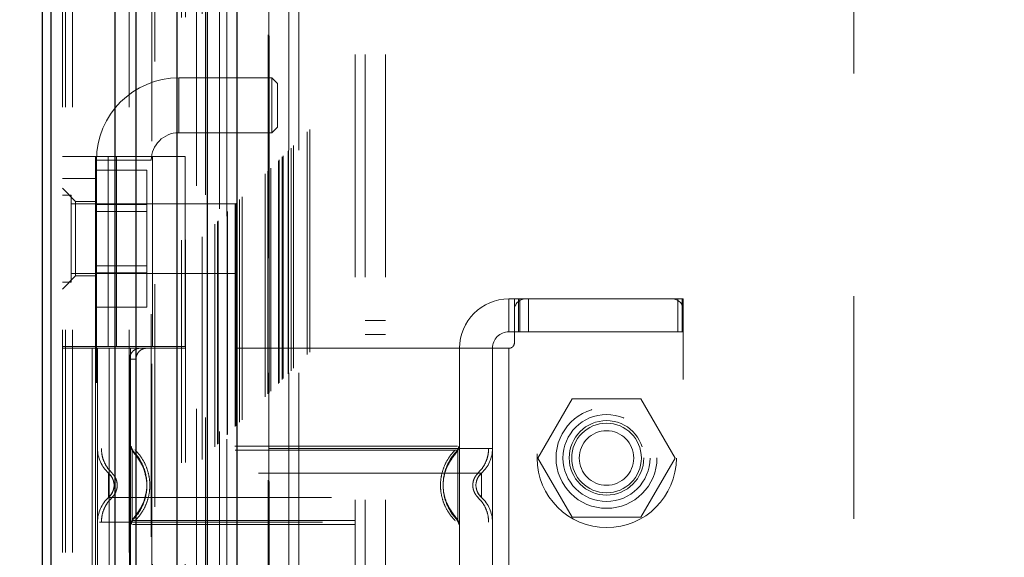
# Model space of a CAD drawing. Header units: inches. Extents: x 0.2 to 10.8, y 0.2 to 8.2.
# Tile 30 of 58: x 3.311 to 3.753, y 4.423 to 4.665. Entities that reach past the tile are written whole.
import ezdxf

# ---------------------------------------------------------------- set-up
doc = ezdxf.new("R2010")
doc.units = ezdxf.units.IN
doc.header["$MEASUREMENT"] = 0
doc.linetypes.add('HIDDEN', pattern=[0.07500000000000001, 0.05, -0.025])
doc.layers.add('DIMENSIONS', color=140, linetype='Continuous')
doc.styles.add('SLDTEXTSTYLE0', font='TXT', dxfattribs={"width": 0.7})
doc.dimstyles.new('SLDDIMSTYLE0', dxfattribs={"dimtxt": 0.0849609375, "dimasz": 0.13, "dimexe": 0, "dimexo": 0.0625, "dimgap": 0.021240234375, "dimtad": 0, "dimtih": 1, "dimtoh": 1, "dimlfac": 8, "dimrnd": 1e-09, "dimzin": 12, "dimdsep": 46, "dimtxsty": 'SLDTEXTSTYLE0', "dimsah": 1, "dimcen": 0.09, "dimadec": 0, "dimazin": 3, "dimtfac": 1, "dimtofl": 0, "dimtmove": 0, "dimatfit": 3, "dimfxl": 0, "dimfrac": 2, "dimtolj": 1, "dimtzin": 12, "dimarcsym": 0})

# ---------------------------------------------------------------- blocks, each defined once
blk = doc.blocks.new('_D_1')
at = {"layer": 'DIMENSIONS'}
for p, q in [((3.702812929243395, 4.795142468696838), (2.951442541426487, 4.795142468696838)), ((3.076442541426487, 4.795142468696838), (3.076442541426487, 4.419075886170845)), ((2.914868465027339, 4.26502494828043), (2.886338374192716, 4.26502494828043)), ((2.886338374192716, 4.26502494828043), (2.886338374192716, 4.129994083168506)), ((3.238016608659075, 4.26502494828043), (3.266546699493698, 4.26502494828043)), ((3.266546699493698, 4.26502494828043), (3.266546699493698, 4.129994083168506)), ((2.886338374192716, 4.129994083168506), (2.914868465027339, 4.129994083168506)), ((3.266546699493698, 4.129994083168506), (3.238016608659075, 4.129994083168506)), ((3.076442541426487, 3.559600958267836), (3.076442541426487, 4.110974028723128)), ((3.702729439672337, 3.559600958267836), (2.951442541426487, 3.559600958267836))]:
    blk.add_line(p, q, dxfattribs=at)
for points in [[(3.076442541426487, 4.795142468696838), (3.056442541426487, 4.665142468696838), (3.096442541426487, 4.665142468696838)], [(3.076442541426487, 3.559600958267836), (3.096442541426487, 3.689600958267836), (3.056442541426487, 3.689600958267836)]]:
    blk.add_solid(points, dxfattribs=at)
at = {"layer": 'DIMENSIONS', "char_height": 0.08333333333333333, "attachment_point": 1, "style": 'SLDTEXTSTYLE0'}
for s, insert in [('9.88', (2.950207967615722, 4.391467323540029)), ('251.1', (2.914868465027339, 4.23741639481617))]:
    blk.add_mtext(s, dxfattribs=dict(at, insert=insert))

msp = doc.modelspace()

# ---------------------------------------------------------------- linework, layer by layer
at = {"color": 7, "linetype": 'HIDDEN', "lineweight": 18}
for p, q in [((3.334739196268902, 3.225509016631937), (3.334739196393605, 5.587281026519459)), ((3.330239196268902, 3.225509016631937), (3.330239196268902, 5.143230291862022)), ((3.331557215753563, 3.225509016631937), (3.331557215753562, 5.142482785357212)), ((3.334739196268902, 3.225509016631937), (3.334739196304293, 5.140985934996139)), ((3.360171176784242, 3.225509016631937), (3.360171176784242, 5.129022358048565)), ((3.363353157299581, 3.225509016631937), (3.363353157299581, 5.128634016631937)), ((3.37028621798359, 5.110150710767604), (3.370286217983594, 3.244588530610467)), ((3.37167206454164, 3.245960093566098), (3.371672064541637, 5.108783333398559)), ((3.390426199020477, 5.090077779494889), (3.390426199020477, 3.264665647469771)), ((3.383676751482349, 3.265704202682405), (3.383676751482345, 5.089039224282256)), ((3.385376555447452, 3.265864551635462), (3.385376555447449, 5.0888788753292)), ((3.392979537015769, 3.267267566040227), (3.392979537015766, 5.08747586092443)), ((3.394337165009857, 5.086117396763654), (3.394337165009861, 3.268622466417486)), ((3.398604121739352, 3.27289215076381), (3.398604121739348, 5.081851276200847)), ((3.399825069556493, 3.27411309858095), (3.399825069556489, 5.080630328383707)), ((3.400049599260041, 3.274337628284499), (3.400049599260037, 5.080405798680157)), ((3.400660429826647, 5.079808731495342), (3.400660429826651, 3.27495231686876)), ((3.404052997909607, 5.076450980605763), (3.404052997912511, 3.2782924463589)), ((3.404099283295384, 3.278384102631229), (3.404099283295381, 5.07636158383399)), ((3.404300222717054, 3.278588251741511), (3.40430022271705, 5.076155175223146)), ((3.40777868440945, 3.282066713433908), (3.407778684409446, 5.072676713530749)), ((3.408124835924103, 3.28240331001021), (3.408124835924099, 5.072328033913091)), ((3.408484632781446, 5.072033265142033), (3.408484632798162, 3.282710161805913)), ((3.409732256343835, 3.284020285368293), (3.409732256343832, 5.070723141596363)), ((3.410828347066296, 3.285116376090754), (3.410828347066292, 5.069627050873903)), ((3.421154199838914, 3.295442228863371), (3.42115419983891, 5.059301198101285)), ((3.422404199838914, 3.296692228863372), (3.422404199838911, 5.058051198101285)), ((3.42249485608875, 5.057936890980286), (3.422494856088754, 3.296798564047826)), ((3.422723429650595, 5.057709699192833), (3.422723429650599, 3.297038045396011)), ((3.42302919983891, 5.057426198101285), (3.423029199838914, 3.297317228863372)), ((3.423029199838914, 3.297317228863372), (3.42302919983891, 5.057426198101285)), ((3.423654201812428, 3.297942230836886), (3.423654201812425, 5.056801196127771)), ((3.423725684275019, 3.297987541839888), (3.423725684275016, 5.056737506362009)), ((3.427091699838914, 3.301379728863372), (3.42709169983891, 5.053363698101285)), ((3.427091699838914, 3.301379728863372), (3.42709169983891, 5.053363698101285)), ((3.427453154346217, 3.301741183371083), (3.427453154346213, 5.053002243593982)), ((3.428846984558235, 3.303135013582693), (3.428846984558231, 5.051608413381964)), ((3.429279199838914, 3.303567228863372), (3.42927919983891, 5.051176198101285)), ((3.431493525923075, 3.305758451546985), (3.431493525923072, 5.048987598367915)), ((3.431702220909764, 3.305948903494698), (3.431702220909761, 5.048772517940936)), ((3.432773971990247, 3.307062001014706), (3.432773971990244, 5.047681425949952)), ((3.433933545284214, 3.308221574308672), (3.433933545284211, 5.046521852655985)), ((3.440069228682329, 3.314357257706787), (3.440069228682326, 5.04038616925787)), ((3.441161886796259, 3.315454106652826), (3.441161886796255, 5.039320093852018)), ((3.461614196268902, 3.349134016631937), (3.461614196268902, 5.005509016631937)), ((3.461614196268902, 3.349134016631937), (3.461614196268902, 5.005509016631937)), ((3.466114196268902, 3.349134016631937), (3.466114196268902, 5.005509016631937)), ((3.475114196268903, 3.349134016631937), (3.475114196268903, 5.005509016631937)), ((3.422812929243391, 3.406184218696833), (3.422812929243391, 4.948559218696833)), ((3.43181292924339, 3.406184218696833), (3.43181292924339, 4.948559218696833)), ((3.436312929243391, 3.406184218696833), (3.436312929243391, 4.948559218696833)), ((3.436312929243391, 3.406184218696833), (3.436312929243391, 4.948559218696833)), ((3.68531292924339, 3.640559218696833), (3.68531292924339, 4.714184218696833)), ((3.382404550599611, 4.613968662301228), (3.382404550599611, 4.638574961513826)), ((3.424235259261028, 4.638574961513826), (3.382404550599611, 4.638574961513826)), ((3.424235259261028, 4.638574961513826), (3.424235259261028, 4.613968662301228)), ((3.426695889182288, 4.636114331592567), (3.424235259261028, 4.638574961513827)), ((3.426695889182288, 4.636114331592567), (3.426695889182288, 4.616429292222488)), ((3.382404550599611, 4.613968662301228), (3.424235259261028, 4.613968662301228)), ((3.424235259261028, 4.613968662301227), (3.426695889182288, 4.616429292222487)), ((3.330239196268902, 4.603319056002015), (3.385357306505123, 4.603319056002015)), ((3.345002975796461, 4.517935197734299), (3.345002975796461, 4.603319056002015)), ((3.350665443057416, 4.517935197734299), (3.350665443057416, 4.603319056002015)), ((3.354486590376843, 4.603319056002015), (3.354486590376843, 4.517935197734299)), ((3.370593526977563, 4.517935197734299), (3.370593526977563, 4.603319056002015)), ((3.385357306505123, 4.517935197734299), (3.385357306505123, 4.603319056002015)), ((3.345495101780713, 4.601665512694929), (3.370101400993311, 4.601665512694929)), ((3.345495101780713, 4.601665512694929), (3.345495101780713, 4.232571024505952)), ((3.370101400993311, 4.232571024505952), (3.370101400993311, 4.601665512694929)), ((3.345002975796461, 4.597127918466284), (3.368127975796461, 4.597127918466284)), ((3.368127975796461, 4.58175596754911), (3.368127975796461, 4.597127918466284)), ((3.330239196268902, 4.593476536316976), (3.345002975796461, 4.593476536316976)), ((3.336144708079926, 4.583141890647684), (3.330239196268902, 4.589047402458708)), ((3.334145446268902, 4.585915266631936), (3.330239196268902, 4.585915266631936)), ((3.334145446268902, 4.546852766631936), (3.334145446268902, 4.585915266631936)), ((3.408364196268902, 4.582009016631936), (3.334145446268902, 4.582009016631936)), ((3.336144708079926, 4.583141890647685), (3.336144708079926, 4.566409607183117)), ((3.345002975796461, 4.583141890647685), (3.336144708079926, 4.583141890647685)), ((3.345002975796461, 4.58175596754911), (3.368127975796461, 4.58175596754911)), ((3.368127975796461, 4.551012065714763), (3.368127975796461, 4.58175596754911)), ((3.408364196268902, 4.550759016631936), (3.408364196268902, 4.582009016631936)), ((3.368127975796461, 4.578627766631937), (3.345002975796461, 4.578627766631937)), ((3.336144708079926, 4.566409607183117), (3.336144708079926, 4.549677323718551)), ((3.334145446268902, 4.550759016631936), (3.408364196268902, 4.550759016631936)), ((3.345002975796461, 4.554140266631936), (3.368127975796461, 4.554140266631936)), ((3.345002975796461, 4.551012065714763), (3.368127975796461, 4.551012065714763)), ((3.368127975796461, 4.535640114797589), (3.368127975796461, 4.551012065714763)), ((3.330239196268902, 4.543771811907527), (3.336144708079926, 4.549677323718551)), ((3.330239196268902, 4.546852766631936), (3.334145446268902, 4.546852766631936)), ((3.336144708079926, 4.549677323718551), (3.345002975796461, 4.549677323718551)), ((3.530534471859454, 4.539342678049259), (3.530534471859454, 4.524578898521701)), ((3.530534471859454, 4.539342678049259), (3.532995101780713, 4.539342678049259)), ((3.532995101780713, 4.539342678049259), (3.535455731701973, 4.539342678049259)), ((3.532995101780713, 4.534421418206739), (3.532995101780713, 4.539342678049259)), ((3.53489875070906, 4.524578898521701), (3.53489875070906, 4.539342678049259)), ((3.535455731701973, 4.524578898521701), (3.535455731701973, 4.539342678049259)), ((3.537916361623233, 4.539342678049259), (3.535455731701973, 4.539342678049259)), ((3.603861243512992, 4.539342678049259), (3.537916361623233, 4.539342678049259)), ((3.539284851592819, 4.524578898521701), (3.539284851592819, 4.539342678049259)), ((3.606321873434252, 4.539342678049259), (3.603861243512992, 4.539342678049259)), ((3.606321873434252, 4.539342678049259), (3.608782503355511, 4.539342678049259)), ((3.606321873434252, 4.524578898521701), (3.606321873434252, 4.539342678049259)), ((3.608247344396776, 4.524578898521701), (3.608247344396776, 4.539342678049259)), ((3.608782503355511, 4.534421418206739), (3.608782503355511, 4.539342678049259)), ((3.345002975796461, 4.535640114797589), (3.368127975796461, 4.535640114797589)), ((3.532995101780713, 4.534421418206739), (3.532995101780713, 4.51965763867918)), ((3.608782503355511, 4.303122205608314), (3.608782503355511, 4.534421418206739)), ((3.475114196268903, 4.529696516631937), (3.466114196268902, 4.529696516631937)), ((3.532995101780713, 4.524578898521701), (3.530534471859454, 4.524578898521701)), ((3.535455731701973, 4.524578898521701), (3.532995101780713, 4.524578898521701)), ((3.606321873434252, 4.524578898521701), (3.535455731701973, 4.524578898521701)), ((3.608782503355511, 4.524578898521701), (3.606321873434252, 4.524578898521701)), ((3.466114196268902, 4.523446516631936), (3.475114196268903, 4.523446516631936)), ((3.385357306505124, 4.517935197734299), (3.330239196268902, 4.517935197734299)), ((3.385357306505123, 4.51719700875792), (3.330239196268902, 4.51719700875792)), ((3.343601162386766, 4.51719700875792), (3.343601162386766, 4.320346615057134)), ((3.345002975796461, 4.517935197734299), (3.345002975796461, 4.517197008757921)), ((3.345002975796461, 4.51719700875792), (3.345002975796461, 4.320346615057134)), ((3.345987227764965, 4.51719700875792), (3.345987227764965, 4.320346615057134)), ((3.345987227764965, 4.51719700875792), (3.345987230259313, 4.472186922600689)), ((3.351206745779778, 4.51719700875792), (3.351206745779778, 4.320346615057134)), ((3.360751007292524, 4.51719700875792), (3.360751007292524, 4.320346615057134)), ((3.360751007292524, 4.51719700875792), (3.360751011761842, 4.473252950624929)), ((3.370593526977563, 4.320346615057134), (3.370593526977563, 4.51719700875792)), ((3.508388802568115, 4.51719700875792), (3.385357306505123, 4.517197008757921)), ((3.385357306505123, 4.320346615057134), (3.385357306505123, 4.51719700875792)), ((3.508388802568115, 4.51719700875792), (3.508388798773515, 4.4732529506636)), ((3.530534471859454, 4.51719700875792), (3.508388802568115, 4.51719700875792)), ((3.508388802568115, 4.51719700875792), (3.508388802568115, 4.320346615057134)), ((3.523152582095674, 4.51719700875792), (3.523152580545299, 4.472186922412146)), ((3.523152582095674, 4.51719700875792), (3.523152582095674, 4.320346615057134)), ((3.530534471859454, 4.51719700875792), (3.530534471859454, 4.320346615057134)), ((3.530534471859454, 4.51719700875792), (3.530534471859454, 4.320346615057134)), ((3.360311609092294, 4.512275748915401), (3.360311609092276, 4.325267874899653)), ((3.363211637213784, 4.512275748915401), (3.360311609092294, 4.512275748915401)), ((3.363211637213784, 4.512275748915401), (3.363211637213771, 4.325267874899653)), ((3.558961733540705, 4.49455921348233), (3.543589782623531, 4.46793421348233)), ((3.589705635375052, 4.49455921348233), (3.558961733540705, 4.49455921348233)), ((3.605077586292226, 4.46793421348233), (3.589705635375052, 4.49455921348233)), ((3.362751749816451, 4.469621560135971), (3.361487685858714, 4.471497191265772)), ((3.543589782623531, 4.46793421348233), (3.558961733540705, 4.44130921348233)), ((3.589705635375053, 4.44130921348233), (3.605077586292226, 4.46793421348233)), ((3.353366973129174, 4.455681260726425), (3.353233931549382, 4.456907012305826)), ((3.353233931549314, 4.454455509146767), (3.353366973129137, 4.455681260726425)), ((3.353369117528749, 4.455681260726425), (3.35323799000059, 4.456887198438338)), ((3.353237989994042, 4.454475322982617), (3.353369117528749, 4.455681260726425)), ((3.515901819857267, 4.45688719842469), (3.51577069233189, 4.455681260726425)), ((3.51577069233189, 4.455681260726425), (3.515901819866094, 4.454475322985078)), ((3.361487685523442, 4.439865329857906), (3.362751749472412, 4.441740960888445)), ((3.558961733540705, 4.44130921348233), (3.589705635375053, 4.44130921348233)), ((3.346848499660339, 4.43917559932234), (3.523152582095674, 4.43917559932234))]:
    msp.add_line(p, q, dxfattribs=at)
at = {"color": 7, "linetype": 'Continuous', "lineweight": 25}
for p, q in [((3.321239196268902, 3.225509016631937), (3.321239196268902, 5.144253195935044)), ((3.325193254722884, 3.225509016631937), (3.325193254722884, 5.142482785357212)), ((3.353807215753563, 3.225509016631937), (3.353807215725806, 5.129022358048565)), ((3.363353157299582, 3.225509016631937), (3.363353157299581, 5.128634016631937)), ((3.381562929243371, 5.090077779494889), (3.381562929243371, 3.264665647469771)), ((3.395189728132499, 5.076450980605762), (3.395189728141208, 3.2782924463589)), ((3.408484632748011, 5.072033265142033), (3.408484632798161, 3.282710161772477))]:
    msp.add_line(p, q, dxfattribs=at)
at = {"color": 7, "linetype": 'HIDDEN', "lineweight": 18}
for centre, radius in [((3.57443792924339, 4.467934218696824), 0.03125), ((3.574333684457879, 4.467984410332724), 0.02263779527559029), ((3.574333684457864, 4.46793421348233), 0.01953125), ((3.574333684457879, 4.467984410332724), 0.01673228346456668), ((3.574333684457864, 4.46793421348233), 0.01562500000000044), ((3.574333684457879, 4.46793421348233), 0.01224374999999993)]:
    msp.add_circle(centre, radius, dxfattribs=at)
for centre, radius, start, end in [((3.382404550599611, 4.601665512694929), 0.03690944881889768, 90, 180), ((3.382404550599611, 4.601665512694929), 0.01230314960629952, 90, 180), ((3.530534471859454, 4.51719700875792), 0.02214566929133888, 90, 180), ((3.537916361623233, 4.534421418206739), 0.004921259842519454, 90, 180), ((3.603861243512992, 4.534421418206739), 0.004921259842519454, 0, 90), ((3.530534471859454, 4.51719700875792), 0.007381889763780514, 90, 180), ((3.530534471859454, 4.51965763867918), 0.002460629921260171, 270.0000000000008, 0), ((3.360751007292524, 4.472186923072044), 0.01476377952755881, 180.0000000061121, 228.2366022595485), ((3.363211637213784, 4.473252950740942), 0.002460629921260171, 180.0000000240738, 225.5237275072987), ((3.505928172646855, 4.473252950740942), 0.002460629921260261, 314.4762724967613, 359.9999999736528), ((3.508388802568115, 4.472186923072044), 0.01476377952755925, 311.7633977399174, 0), ((3.360751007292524, 4.439175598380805), 0.01476377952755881, 131.7633977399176, 180), ((3.508388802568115, 4.439175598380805), 0.01476377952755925, 0, 48.23660226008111), ((3.363211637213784, 4.438109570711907), 0.002460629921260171, 134.4762724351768, 180), ((3.505928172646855, 4.438109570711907), 0.002460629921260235, 2.750604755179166e-08, 45.52372749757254)]:
    msp.add_arc(centre, radius, start, end, dxfattribs=at)
for points, knots in [([(3.364943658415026, 4.51719700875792), (3.36439626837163, 4.51719700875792), (3.363827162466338, 4.517083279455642), (3.362724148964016, 4.516611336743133), (3.362196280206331, 4.516252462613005), (3.361305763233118, 4.515345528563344), (3.360938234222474, 4.514791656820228), (3.360443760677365, 4.513590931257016), (3.3603116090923, 4.512936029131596), (3.3603116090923, 4.512275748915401)], [0, 0, 0, 0, 0.25, 0.25, 0.5, 0.5, 0.75, 0.75, 1, 1, 1, 1]), ([(3.363211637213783, 4.512275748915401), (3.363211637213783, 4.512927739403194), (3.363338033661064, 4.51356761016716), (3.36382356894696, 4.514762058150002), (3.364182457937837, 4.515309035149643), (3.365066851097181, 4.516216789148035), (3.365598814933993, 4.516582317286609), (3.366732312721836, 4.517069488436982), (3.367343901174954, 4.51719700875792), (3.367950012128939, 4.51719700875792)], [0, 0, 0, 0, 0.25, 0.25, 0.5, 0.5, 0.75, 0.75, 1, 1, 1, 1]), ([(3.523152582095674, 4.472186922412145), (3.522822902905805, 4.472186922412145), (3.522163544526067, 4.472186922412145), (3.516896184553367, 4.472186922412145), (3.508709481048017, 4.472186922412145), (3.497608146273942, 4.472186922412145), (3.484101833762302, 4.472186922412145), (3.468687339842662, 4.472186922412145), (3.451962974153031, 4.472186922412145), (3.434569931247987, 4.472186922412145), (3.417176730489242, 4.472186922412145), (3.400452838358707, 4.472186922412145), (3.385036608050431, 4.472186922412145), (3.371536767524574, 4.472186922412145), (3.360411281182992, 4.472186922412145), (3.352314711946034, 4.472186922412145), (3.347656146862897, 4.472186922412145), (3.347049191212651, 4.472186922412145), (3.346848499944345, 4.472186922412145)], [0, 0, 0, 0, 0.06454114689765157, 0.1290822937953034, 0.1936234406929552, 0.2581645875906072, 0.3227057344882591, 0.3872468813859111, 0.4517880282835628, 0.5163291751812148, 0.5808703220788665, 0.6454114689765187, 0.7099526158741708, 0.7744937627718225, 0.8390349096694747, 0.9035760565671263, 0.9681172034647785, 1, 1, 1, 1]), ([(3.347697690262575, 4.472186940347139), (3.347758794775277, 4.471162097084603), (3.347882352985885, 4.469089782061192), (3.348873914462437, 4.466113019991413), (3.350391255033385, 4.46337634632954), (3.351824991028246, 4.461902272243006), (3.352534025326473, 4.461173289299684)], [0, 0, 0, 0, 0.2472720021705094, 0.5000037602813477, 0.7527337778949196, 1, 1, 1, 1]), ([(3.361107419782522, 4.473252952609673), (3.361116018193, 4.473091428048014), (3.361133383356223, 4.472765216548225), (3.361287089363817, 4.472296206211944), (3.361512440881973, 4.471857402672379), (3.361731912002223, 4.471616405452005), (3.3618405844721, 4.471497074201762)], [0, 0, 0, 0, 0.2475748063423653, 0.4999967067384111, 0.7524203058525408, 1, 1, 1, 1]), ([(3.507652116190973, 4.471497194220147), (3.507662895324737, 4.471497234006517), (3.505744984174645, 4.471497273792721), (3.498430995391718, 4.471497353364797), (3.493012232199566, 4.47149739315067), (3.479478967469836, 4.471497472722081), (3.471373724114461, 4.471497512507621), (3.453700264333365, 4.471497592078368), (3.444135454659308, 4.471497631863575), (3.425004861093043, 4.471497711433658), (3.415439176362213, 4.471497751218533), (3.397767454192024, 4.471497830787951), (3.389659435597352, 4.471497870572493), (3.376128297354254, 4.471497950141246), (3.370708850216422, 4.471497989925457), (3.36339482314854, 4.471498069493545), (3.361472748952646, 4.471498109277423), (3.361488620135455, 4.471498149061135)], [0, 0, 0, 0, 0.125, 0.125, 0.25, 0.25, 0.375, 0.375, 0.5, 0.5, 0.625, 0.625, 0.75, 0.75, 0.875, 0.875, 1, 1, 1, 1]), ([(3.361487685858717, 4.471497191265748), (3.361487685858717, 4.471538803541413), (3.361487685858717, 4.468914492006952), (3.361487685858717, 4.461890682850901), (3.361487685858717, 4.455681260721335), (3.361487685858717, 4.449471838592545), (3.361487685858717, 4.442448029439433), (3.361487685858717, 4.439823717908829), (3.361487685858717, 4.439865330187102)], [6.283185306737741, 6.283185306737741, 6.283185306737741, 6.283185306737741, 7.068583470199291, 7.46128255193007, 7.85398163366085, 8.24668071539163, 8.6393797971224, 9.42477796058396, 9.42477796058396, 9.42477796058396, 9.42477796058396]), ([(3.36801755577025, 4.457895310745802), (3.367673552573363, 4.459704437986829), (3.367093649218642, 4.462754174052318), (3.365027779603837, 4.466413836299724), (3.363208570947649, 4.469142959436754), (3.362087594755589, 4.470476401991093), (3.361487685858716, 4.471190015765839)], [0, 0, 0, 0, 0.3903267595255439, 0.6579932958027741, 0.8169694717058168, 1, 1, 1, 1]), ([(3.507527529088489, 4.4732529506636), (3.50738711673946, 4.4732529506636), (3.506889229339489, 4.4732529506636), (3.503098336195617, 4.4732529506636), (3.496373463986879, 4.4732529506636), (3.487096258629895, 4.4732529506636), (3.475847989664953, 4.4732529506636), (3.463000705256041, 4.4732529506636), (3.449064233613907, 4.4732529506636), (3.43456990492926, 4.4732529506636), (3.420075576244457, 4.4732529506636), (3.40613910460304, 4.4732529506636), (3.393291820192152, 4.4732529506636), (3.382043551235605, 4.4732529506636), (3.372766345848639, 4.4732529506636), (3.366041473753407, 4.4732529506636), (3.36225058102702, 4.4732529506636), (3.361752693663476, 4.4732529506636), (3.361612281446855, 4.4732529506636)], [0, 0, 0, 0, 0.02656569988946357, 0.09419917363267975, 0.1618326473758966, 0.2294661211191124, 0.2970995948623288, 0.3647330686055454, 0.4323665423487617, 0.5000000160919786, 0.5676334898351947, 0.6352669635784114, 0.7029004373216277, 0.770533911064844, 0.8381673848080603, 0.9058008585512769, 0.9734343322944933, 1, 1, 1, 1]), ([(3.36276980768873, 4.471644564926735), (3.363762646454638, 4.470552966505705), (3.365747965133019, 4.46837016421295), (3.36780978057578, 4.46439648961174), (3.36912541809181, 4.460134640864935), (3.369577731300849, 4.455681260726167), (3.369125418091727, 4.451227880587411), (3.367809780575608, 4.446966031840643), (3.365747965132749, 4.442992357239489), (3.363762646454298, 4.4408095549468), (3.362769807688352, 4.439717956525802)], [0, 0, 0, 0, 0.1250857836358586, 0.2501263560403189, 0.3751554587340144, 0.5000000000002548, 0.6248445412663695, 0.7498736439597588, 0.8749142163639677, 1, 1, 1, 1]), ([(3.506527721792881, 4.439717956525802), (3.505532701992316, 4.440809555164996), (3.503543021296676, 4.442992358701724), (3.501476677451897, 4.446966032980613), (3.500158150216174, 4.451227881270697), (3.499704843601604, 4.455681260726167), (3.500158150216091, 4.46013464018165), (3.501476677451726, 4.46439648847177), (3.503543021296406, 4.468370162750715), (3.505532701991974, 4.470552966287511), (3.506527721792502, 4.471644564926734)], [0, 0, 0, 0, 0.1250856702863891, 0.2501262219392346, 0.3751553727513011, 0.4999999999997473, 0.6248446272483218, 0.7498737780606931, 0.8749143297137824, 1, 1, 1, 1]), ([(3.507652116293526, 4.439865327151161), (3.503429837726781, 4.443962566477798), (3.498600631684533, 4.455681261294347), (3.503429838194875, 4.46739995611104), (3.507652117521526, 4.471497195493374)], [0.02713175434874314, 0.02713175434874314, 0.02713175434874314, 0.02713175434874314, 0.499999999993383, 0.9728682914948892, 0.9728682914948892, 0.9728682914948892, 0.9728682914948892]), ([(3.507652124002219, 4.471190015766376), (3.507052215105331, 4.470476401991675), (3.505931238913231, 4.46914295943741), (3.504112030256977, 4.466413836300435), (3.502046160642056, 4.462754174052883), (3.501466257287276, 4.459704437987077), (3.50112225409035, 4.457895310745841)], [0, 0, 0, 0, 0.1830305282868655, 0.3420067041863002, 0.6096732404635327, 1, 1, 1, 1]), ([(3.507299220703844, 4.471497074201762), (3.507407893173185, 4.471616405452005), (3.507627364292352, 4.471857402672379), (3.507852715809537, 4.472296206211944), (3.508006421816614, 4.472765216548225), (3.508023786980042, 4.473091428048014), (3.508032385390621, 4.473252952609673)], [0, 0, 0, 0, 0.247579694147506, 0.5000032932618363, 0.7524251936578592, 1, 1, 1, 1]), ([(3.507652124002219, 4.439865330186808), (3.507652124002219, 4.439823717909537), (3.507652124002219, 4.442448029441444), (3.507652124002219, 4.449471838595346), (3.507652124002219, 4.455681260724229), (3.507652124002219, 4.461890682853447), (3.507652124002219, 4.468914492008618), (3.507652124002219, 4.471538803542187), (3.507652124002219, 4.471497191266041)], [3.14159265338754, 3.14159265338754, 3.14159265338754, 3.14159265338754, 3.92699081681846, 4.31968989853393, 4.71238898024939, 5.10508806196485, 5.49778714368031, 6.28318530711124, 6.28318530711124, 6.28318530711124, 6.28318530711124]), ([(3.516605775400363, 4.461173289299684), (3.517314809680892, 4.461902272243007), (3.51874854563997, 4.463376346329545), (3.520265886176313, 4.466113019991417), (3.521257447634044, 4.469089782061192), (3.521381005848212, 4.471162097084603), (3.521442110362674, 4.472186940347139)], [0, 0, 0, 0, 0.2472662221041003, 0.4999962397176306, 0.7527279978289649, 1, 1, 1, 1]), ([(3.366553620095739, 4.447981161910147), (3.36733995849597, 4.45054786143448), (3.368912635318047, 4.455681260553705), (3.367339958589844, 4.460814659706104), (3.366553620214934, 4.463381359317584)], [0, 0, 0, 0, 0.4999999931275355, 1, 1, 1, 1]), ([(3.518223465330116, 4.461173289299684), (3.518237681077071, 4.461173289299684), (3.513319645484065, 4.461173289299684), (3.494304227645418, 4.461173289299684), (3.467810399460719, 4.461173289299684), (3.434569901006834, 4.461173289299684), (3.401329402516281, 4.461173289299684), (3.374835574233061, 4.461173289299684), (3.355820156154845, 4.461173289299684), (3.350902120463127, 4.461173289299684), (3.350916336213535, 4.461173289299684)], [4.712414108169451, 4.712414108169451, 4.712414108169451, 4.712414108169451, 5.15721612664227, 5.4883921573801, 5.8858033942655, 6.2832146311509, 6.68062586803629, 7.07803710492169, 7.40921313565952, 7.854015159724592, 7.854015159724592, 7.854015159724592, 7.854015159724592]), ([(3.352553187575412, 4.458973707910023), (3.352366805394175, 4.459335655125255), (3.351943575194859, 4.460157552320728), (3.351285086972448, 4.460809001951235), (3.350916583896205, 4.461173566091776)], [0, 0, 0, 0, 0.4403801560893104, 1, 1, 1, 1]), ([(3.350917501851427, 4.461174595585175), (3.350917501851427, 4.461174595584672), (3.350917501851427, 4.461031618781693), (3.350917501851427, 4.460481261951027), (3.350917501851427, 4.46007409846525), (3.350917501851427, 4.459057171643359), (3.350917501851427, 4.458447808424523), (3.350917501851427, 4.457119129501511), (3.350917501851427, 4.456400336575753), (3.350917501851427, 4.45496218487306), (3.350917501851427, 4.454243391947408), (3.350917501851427, 4.4529147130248), (3.350917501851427, 4.452305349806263), (3.350917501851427, 4.451288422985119), (3.350917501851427, 4.45088125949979), (3.350917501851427, 4.4503309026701), (3.350917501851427, 4.450187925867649), (3.350917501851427, 4.450187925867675)], [0, 0, 0, 0, 0.125, 0.125, 0.25, 0.25, 0.375, 0.375, 0.5, 0.5, 0.625, 0.625, 0.75, 0.75, 0.875, 0.875, 1, 1, 1, 1]), ([(3.352886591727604, 4.458177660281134), (3.352834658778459, 4.458348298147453), (3.352632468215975, 4.459012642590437), (3.351992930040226, 4.460065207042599), (3.351275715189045, 4.460805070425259), (3.350917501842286, 4.461174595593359)], [0, 0, 0, 0, 0.1474872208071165, 0.5742120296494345, 1, 1, 1, 1]), ([(3.353326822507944, 4.456453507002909), (3.353253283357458, 4.456900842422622), (3.353105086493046, 4.45780231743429), (3.352579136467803, 4.459011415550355), (3.351866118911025, 4.460051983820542), (3.351235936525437, 4.460513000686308), (3.350917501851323, 4.460745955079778)], [0, 0, 0, 0, 0.2435770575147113, 0.4908590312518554, 0.7427282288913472, 1, 1, 1, 1]), ([(3.35234007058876, 4.461222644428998), (3.352703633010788, 4.460853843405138), (3.35343155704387, 4.460115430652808), (3.354195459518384, 4.458738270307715), (3.354687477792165, 4.457247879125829), (3.354858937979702, 4.455681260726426), (3.354687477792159, 4.454114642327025), (3.35419545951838, 4.452624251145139), (3.353431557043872, 4.451247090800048), (3.352703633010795, 4.45050867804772), (3.352340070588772, 4.450139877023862)], [0, 0, 0, 0, 0.1248322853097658, 0.2499389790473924, 0.375105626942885, 0.5000000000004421, 0.6248943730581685, 0.7500610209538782, 0.8751677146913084, 0.9999999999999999, 0.9999999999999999, 0.9999999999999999, 0.9999999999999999]), ([(3.516799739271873, 4.450139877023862), (3.51643617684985, 4.45050867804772), (3.515708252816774, 4.451247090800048), (3.514944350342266, 4.452624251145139), (3.514452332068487, 4.454114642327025), (3.514280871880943, 4.455681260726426), (3.514452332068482, 4.457247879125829), (3.514944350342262, 4.458738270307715), (3.515708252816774, 4.460115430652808), (3.516436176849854, 4.460853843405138), (3.51679973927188, 4.461222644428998)], [0, 0, 0, 0, 0.1248322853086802, 0.2499389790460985, 0.3751056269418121, 0.4999999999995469, 0.6248943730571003, 0.7500610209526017, 0.8751677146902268, 1, 1, 1, 1]), ([(3.518222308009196, 4.460745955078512), (3.517903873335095, 4.460513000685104), (3.517273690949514, 4.460051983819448), (3.516560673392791, 4.459011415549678), (3.516034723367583, 4.45780231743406), (3.51588652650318, 4.456900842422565), (3.515812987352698, 4.456453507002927)], [0, 0, 0, 0, 0.2572717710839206, 0.5091409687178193, 0.75642294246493, 1, 1, 1, 1]), ([(3.518222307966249, 4.461174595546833), (3.517864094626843, 4.460805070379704), (3.517146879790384, 4.46006520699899), (3.516507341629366, 4.459012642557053), (3.516305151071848, 4.45834829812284), (3.516253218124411, 4.458177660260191)], [0, 0, 0, 0, 0.4257879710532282, 0.8525127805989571, 1, 1, 1, 1]), ([(3.518222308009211, 4.450187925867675), (3.518222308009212, 4.450187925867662), (3.518222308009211, 4.45033090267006), (3.518222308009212, 4.450881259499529), (3.518222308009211, 4.451288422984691), (3.518222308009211, 4.452305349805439), (3.518222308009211, 4.452914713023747), (3.518222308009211, 4.454243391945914), (3.518222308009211, 4.454962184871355), (3.518222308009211, 4.456400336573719), (3.518222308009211, 4.457119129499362), (3.518222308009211, 4.458447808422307), (3.518222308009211, 4.459057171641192), (3.518222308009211, 4.46007409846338), (3.518222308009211, 4.460481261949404), (3.518222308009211, 4.461031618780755), (3.518222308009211, 4.461174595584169), (3.518222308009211, 4.461174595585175)], [0, 0, 0, 0, 0.125, 0.125, 0.25, 0.25, 0.375, 0.375, 0.5, 0.5, 0.625, 0.625, 0.75, 0.75, 0.875, 0.875, 1, 1, 1, 1]), ([(3.350917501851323, 4.45061656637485), (3.351235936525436, 4.450849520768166), (3.351866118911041, 4.451310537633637), (3.352579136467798, 4.452351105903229), (3.353105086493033, 4.453560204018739), (3.353253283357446, 4.454461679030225), (3.353326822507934, 4.454909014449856)], [0, 0, 0, 0, 0.2572717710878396, 0.5091409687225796, 0.7564229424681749, 1, 1, 1, 1]), ([(3.350917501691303, 4.45018792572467), (3.351275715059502, 4.450557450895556), (3.351992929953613, 4.451297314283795), (3.352632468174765, 4.452349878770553), (3.35283465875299, 4.453014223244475), (3.352886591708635, 4.453184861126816)], [0, 0, 0, 0, 0.4257879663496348, 0.8525127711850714, 1, 1, 1, 1]), ([(3.361487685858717, 4.440172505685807), (3.362087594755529, 4.440886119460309), (3.363208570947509, 4.442219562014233), (3.365027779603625, 4.444948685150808), (3.36709364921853, 4.448608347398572), (3.367673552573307, 4.451658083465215), (3.36801755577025, 4.453467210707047)], [0, 0, 0, 0, 0.1830305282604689, 0.3420067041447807, 0.6096732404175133, 1, 1, 1, 1]), ([(3.501122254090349, 4.453467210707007), (3.5014662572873, 4.451658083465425), (3.502046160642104, 4.448608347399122), (3.504112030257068, 4.444948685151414), (3.505931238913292, 4.442219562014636), (3.507052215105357, 4.440886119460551), (3.507652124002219, 4.440172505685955)], [0, 0, 0, 0, 0.3903267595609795, 0.6579932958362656, 0.816969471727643, 1, 1, 1, 1]), ([(3.515812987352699, 4.454909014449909), (3.515886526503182, 4.454461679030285), (3.516034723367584, 4.453560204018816), (3.516560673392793, 4.45235110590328), (3.517273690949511, 4.451310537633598), (3.517903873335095, 4.450849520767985), (3.518222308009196, 4.4506165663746)], [0, 0, 0, 0, 0.2435770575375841, 0.4908590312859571, 0.7427282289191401, 1, 1, 1, 1]), ([(3.516253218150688, 4.453184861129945), (3.516305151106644, 4.453014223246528), (3.51650734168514, 4.452349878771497), (3.517146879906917, 4.451297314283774), (3.5178640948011, 4.450557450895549), (3.518222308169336, 4.45018792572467)], [0, 0, 0, 0, 0.1474872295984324, 0.5742120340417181, 0.9999999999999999, 0.9999999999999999, 0.9999999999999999, 0.9999999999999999]), ([(3.35253403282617, 4.450189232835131), (3.351824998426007, 4.449460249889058), (3.350391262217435, 4.447986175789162), (3.348873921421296, 4.445249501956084), (3.347882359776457, 4.442272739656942), (3.347758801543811, 4.440200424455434), (3.347697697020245, 4.439175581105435)], [0, 0, 0, 0, 0.2472662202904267, 0.4999962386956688, 0.7527279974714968, 1, 1, 1, 1]), ([(3.350916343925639, 4.450189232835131), (3.350902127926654, 4.450189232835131), (3.355820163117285, 4.450189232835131), (3.374835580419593, 4.450189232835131), (3.401329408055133, 4.450189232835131), (3.434569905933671, 4.450189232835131), (3.467810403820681, 4.450189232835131), (3.494304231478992, 4.450189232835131), (3.51331964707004, 4.450189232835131), (3.518237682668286, 4.450189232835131), (3.518223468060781, 4.450189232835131)], [4.712364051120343, 4.712364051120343, 4.712364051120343, 4.712364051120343, 5.15716607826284, 5.488342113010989, 5.885753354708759, 6.28316459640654, 6.68057583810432, 7.077987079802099, 7.40916311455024, 7.853965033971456, 7.853965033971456, 7.853965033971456, 7.853965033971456]), ([(3.350916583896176, 4.450188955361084), (3.351285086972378, 4.450553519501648), (3.351943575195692, 4.451204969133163), (3.352366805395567, 4.452026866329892), (3.352553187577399, 4.452388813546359)], [0, 0, 0, 0, 0.559619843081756, 1, 1, 1, 1]), ([(3.521442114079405, 4.439175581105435), (3.52138100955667, 4.440200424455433), (3.5212574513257, 4.442272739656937), (3.520265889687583, 4.445249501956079), (3.518748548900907, 4.447986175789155), (3.517314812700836, 4.449460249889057), (3.516605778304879, 4.450189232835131)], [0, 0, 0, 0, 0.2472720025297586, 0.5000037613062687, 0.7527337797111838, 0.9999999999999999, 0.9999999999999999, 0.9999999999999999, 0.9999999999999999]), ([(3.361840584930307, 4.439865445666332), (3.361731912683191, 4.439746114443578), (3.361512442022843, 4.43950511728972), (3.361287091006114, 4.439066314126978), (3.361133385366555, 4.438597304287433), (3.361116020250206, 4.438271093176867), (3.361107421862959, 4.438109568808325)], [0, 0, 0, 0, 0.2475797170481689, 0.5000033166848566, 0.7524252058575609, 1, 1, 1, 1]), ([(3.361488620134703, 4.439864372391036), (3.361472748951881, 4.439864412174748), (3.363394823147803, 4.439864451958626), (3.370708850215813, 4.439864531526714), (3.376128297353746, 4.439864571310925), (3.389659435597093, 4.439864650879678), (3.397767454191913, 4.439864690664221), (3.415439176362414, 4.439864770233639), (3.425004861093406, 4.439864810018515), (3.444135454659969, 4.439864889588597), (3.453700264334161, 4.439864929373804), (3.471373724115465, 4.439865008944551), (3.479478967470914, 4.439865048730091), (3.493012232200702, 4.439865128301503), (3.498430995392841, 4.439865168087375), (3.505744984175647, 4.439865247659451), (3.507662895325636, 4.439865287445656), (3.507652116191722, 4.439865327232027)], [0, 0, 0, 0, 0.125, 0.125, 0.25, 0.25, 0.375, 0.375, 0.5, 0.5, 0.625, 0.625, 0.75, 0.75, 0.875, 0.875, 1, 1, 1, 1]), ([(3.508032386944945, 4.438109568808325), (3.508023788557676, 4.438271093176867), (3.50800642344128, 4.438597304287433), (3.507852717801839, 4.439066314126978), (3.507627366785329, 4.43950511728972), (3.507407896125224, 4.439746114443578), (3.507299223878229, 4.439865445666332)], [0, 0, 0, 0, 0.247574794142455, 0.4999966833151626, 0.7524202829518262, 1, 1, 1, 1]), ([(3.361612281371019, 4.43810957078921), (3.361752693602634, 4.43810957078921), (3.362250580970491, 4.43810957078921), (3.366041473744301, 4.43810957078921), (3.372766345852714, 4.43810957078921), (3.382043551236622, 4.43810957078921), (3.393291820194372, 4.43810957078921), (3.406139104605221, 4.43810957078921), (3.420075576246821, 4.43810957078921), (3.434569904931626, 4.43810957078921), (3.449064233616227, 4.43810957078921), (3.463000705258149, 4.43810957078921), (3.475847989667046, 4.43810957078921), (3.487096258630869, 4.43810957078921), (3.496373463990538, 4.43810957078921), (3.503098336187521, 4.43810957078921), (3.506889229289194, 4.43810957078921), (3.507387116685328, 4.43810957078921), (3.507527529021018, 4.43810957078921)], [0, 0, 0, 0, 0.02656567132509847, 0.09419914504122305, 0.1618326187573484, 0.2294660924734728, 0.297099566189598, 0.3647330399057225, 0.4323665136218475, 0.499999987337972, 0.5676334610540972, 0.635266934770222, 0.7029004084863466, 0.770533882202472, 0.8381673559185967, 0.9058008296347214, 0.9734343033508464, 1, 1, 1, 1])]:
    msp.add_open_spline(points, degree=3, knots=knots, dxfattribs=at)
for points in [[(3.368126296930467, 4.455681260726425), (3.368131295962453, 4.458619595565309), (3.366948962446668, 4.464483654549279), (3.363581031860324, 4.469439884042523), (3.361487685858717, 4.471497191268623)], [(3.507652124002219, 4.471497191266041), (3.505558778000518, 4.469439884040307), (3.502190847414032, 4.46448365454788), (3.50100851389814, 4.45861959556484), (3.501013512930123, 4.455681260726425)], [(3.361487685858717, 4.439865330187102), (3.363581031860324, 4.441922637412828), (3.366948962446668, 4.446878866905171), (3.368131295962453, 4.452742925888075), (3.368126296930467, 4.455681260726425)], [(3.501013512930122, 4.455681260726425), (3.50100851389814, 4.45274292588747), (3.502190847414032, 4.446878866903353), (3.505558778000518, 4.441922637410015), (3.507652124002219, 4.439865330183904)]]:
    msp.add_open_spline(points, degree=3, dxfattribs=at)

# ---------------------------------------------------------------- dimensions: what is measured, and where the dimension line sits
at = {"layer": 'DIMENSIONS'}
dim = msp.add_linear_dim(base=(3.076442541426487, 3.559600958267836), p1=(3.752812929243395, 4.795142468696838), p2=(3.752729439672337, 3.559600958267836), angle=90.0000000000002, dimstyle='SLDDIMSTYLE0', dxfattribs=at)
dim.commit()
dim.dimension.update_dxf_attribs({"geometry": '_D_1', "text_midpoint": (3.076442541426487, 4.265024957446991), "dimtype": 160})

doc.saveas('drawing.dxf')
